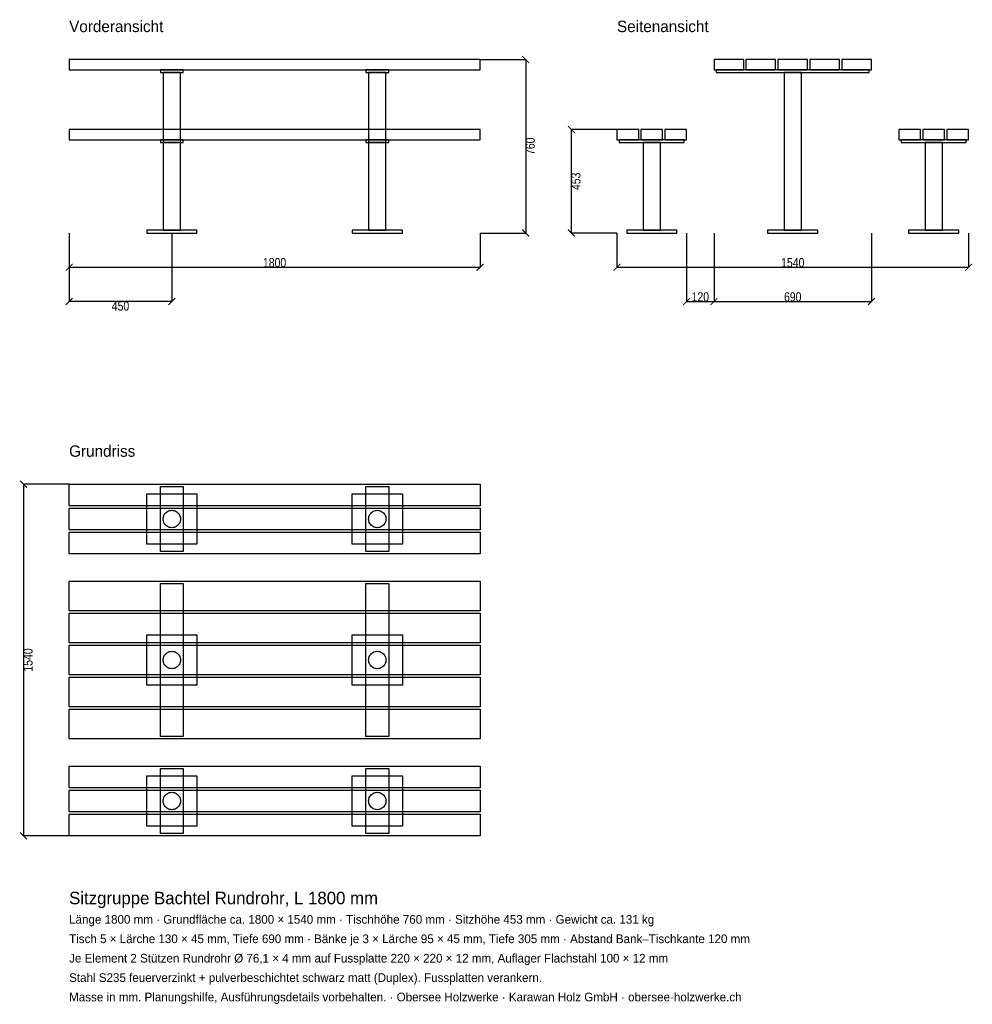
# Model space of a CAD drawing. Header units: millimetres. Extents: x -217 to 3957, y -4878 to -566.
import ezdxf

# ---------------------------------------------------------------- set-up
doc = ezdxf.new("R2010")
doc.units = ezdxf.units.MM
for name, color, linetype in [('2D_Ansichten', 7, 'Continuous'), ('2D_Masse', 1, 'Continuous'), ('2D_Text', 7, 'Continuous')]:
    doc.layers.add(name, color=color, linetype=linetype)
doc.styles.add('OpenSansCondensed-Light', font='OpenSansCondensed-Light.ttf')
doc.dimstyles.new('EZDXF', dxfattribs={"dimtxt": 40, "dimasz": 30, "dimexe": 0.375, "dimexo": 0.125, "dimgap": 0.1, "dimtad": 1, "dimdec": 0, "dimzin": 12, "dimdsep": 46, "dimtxsty": 'OpenSansCondensed-Light', "dimblk": 'ARCHTICK', "dimcen": 2.5, "dimazin": 3, "dimtfac": 0.5, "dimtmove": 2, "dimatfit": 3})

# ---------------------------------------------------------------- blocks, each defined once
blk = doc.blocks.new('_ARCHTICK')
at = {"color": 0, "linetype": 'BYBLOCK', "const_width": 0.15}
blk.add_lwpolyline([(-0.5, -0.5), (0.5, 0.5)], dxfattribs=at)

msp = doc.modelspace()

# ---------------------------------------------------------------- linework, layer by layer
at = {"layer": '2D_Ansichten'}
for points in [[(0, -785), (1800, -785), (1800, -740), (0, -740)], [(0, -785), (1800, -785), (1800, -740), (0, -740)], [(0, -785), (1800, -785), (1800, -740), (0, -740)], [(0, -785), (1800, -785), (1800, -740), (0, -740)], [(0, -785), (1800, -785), (1800, -740), (0, -740)], [(2825, -785), (2955, -785), (2955, -740), (2825, -740)], [(2965, -785), (3095, -785), (3095, -740), (2965, -740)], [(3105, -785), (3235, -785), (3235, -740), (3105, -740)], [(3245, -785), (3375, -785), (3375, -740), (3245, -740)], [(3385, -785), (3515, -785), (3515, -740), (3385, -740)], [(400, -797), (500, -797), (500, -785), (400, -785)], [(411.9, -1488), (488.1, -1488), (488.1, -797), (411.9, -797)], [(1300, -797), (1400, -797), (1400, -785), (1300, -785)], [(1312, -1488), (1388, -1488), (1388, -797), (1312, -797)], [(2835, -797), (3505, -797), (3505, -785), (2835, -785)], [(2835, -797), (3505, -797), (3505, -785), (2835, -785)], [(3131.9, -1488), (3208.1, -1488), (3208.1, -797), (3131.9, -797)], [(3131.9, -1488), (3208.1, -1488), (3208.1, -797), (3131.9, -797)], [(0, -1092), (1800, -1092), (1800, -1047), (0, -1047)], [(0, -1092), (1800, -1092), (1800, -1047), (0, -1047)], [(0, -1092), (1800, -1092), (1800, -1047), (0, -1047)], [(0, -1092), (1800, -1092), (1800, -1047), (0, -1047)], [(0, -1092), (1800, -1092), (1800, -1047), (0, -1047)], [(0, -1092), (1800, -1092), (1800, -1047), (0, -1047)], [(2400, -1092), (2495, -1092), (2495, -1047), (2400, -1047)], [(2505, -1092), (2600, -1092), (2600, -1047), (2505, -1047)], [(2610, -1092), (2705, -1092), (2705, -1047), (2610, -1047)], [(3635, -1092), (3730, -1092), (3730, -1047), (3635, -1047)], [(3740, -1092), (3835, -1092), (3835, -1047), (3740, -1047)], [(3845, -1092), (3940, -1092), (3940, -1047), (3845, -1047)], [(400, -1104), (500, -1104), (500, -1092), (400, -1092)], [(400, -1104), (500, -1104), (500, -1092), (400, -1092)], [(411.9, -1488), (488.1, -1488), (488.1, -1104), (411.9, -1104)], [(411.9, -1488), (488.1, -1488), (488.1, -1104), (411.9, -1104)], [(1300, -1104), (1400, -1104), (1400, -1092), (1300, -1092)], [(1300, -1104), (1400, -1104), (1400, -1092), (1300, -1092)], [(1312, -1488), (1388, -1488), (1388, -1104), (1312, -1104)], [(1312, -1488), (1388, -1488), (1388, -1104), (1312, -1104)], [(2410, -1104), (2695, -1104), (2695, -1092), (2410, -1092)], [(2410, -1104), (2695, -1104), (2695, -1092), (2410, -1092)], [(2514.4, -1488), (2590.6, -1488), (2590.6, -1104), (2514.4, -1104)], [(2514.4, -1488), (2590.6, -1488), (2590.6, -1104), (2514.4, -1104)], [(3645, -1104), (3930, -1104), (3930, -1092), (3645, -1092)], [(3645, -1104), (3930, -1104), (3930, -1092), (3645, -1092)], [(3749.4, -1488), (3825.6, -1488), (3825.6, -1104), (3749.4, -1104)], [(3749.4, -1488), (3825.6, -1488), (3825.6, -1104), (3749.4, -1104)], [(340, -1500), (560, -1500), (560, -1488), (340, -1488)], [(340, -1500), (560, -1500), (560, -1488), (340, -1488)], [(340, -1500), (560, -1500), (560, -1488), (340, -1488)], [(1240, -1500), (1460, -1500), (1460, -1488), (1240, -1488)], [(1240, -1500), (1460, -1500), (1460, -1488), (1240, -1488)], [(1240, -1500), (1460, -1500), (1460, -1488), (1240, -1488)], [(2442.5, -1500), (2662.5, -1500), (2662.5, -1488), (2442.5, -1488)], [(2442.5, -1500), (2662.5, -1500), (2662.5, -1488), (2442.5, -1488)], [(3060, -1500), (3280, -1500), (3280, -1488), (3060, -1488)], [(3060, -1500), (3280, -1500), (3280, -1488), (3060, -1488)], [(3677.5, -1500), (3897.5, -1500), (3897.5, -1488), (3677.5, -1488)], [(3677.5, -1500), (3897.5, -1500), (3897.5, -1488), (3677.5, -1488)], [(0, -2600), (1800, -2600), (1800, -2695), (0, -2695)], [(400, -2610), (500, -2610), (500, -2895), (400, -2895)], [(1300, -2610), (1400, -2610), (1400, -2895), (1300, -2895)], [(340, -2642.5), (560, -2642.5), (560, -2862.5), (340, -2862.5)], [(1240, -2642.5), (1460, -2642.5), (1460, -2862.5), (1240, -2862.5)], [(0, -2705), (1800, -2705), (1800, -2800), (0, -2800)], [(414.8, -2767.1), (413.2, -2762.3), (412.3, -2757.5), (411.9, -2752.5), (412.3, -2747.5), (413.2, -2742.7), (414.8, -2737.9), (417, -2733.5), (419.8, -2729.3), (423.1, -2725.6), (426.8, -2722.3), (431, -2719.5), (435.4, -2717.3), (440.2, -2715.7), (445, -2714.8), (450, -2714.4), (455, -2714.8), (459.8, -2715.7), (464.6, -2717.3), (469, -2719.5), (473.2, -2722.3), (476.9, -2725.6), (480.2, -2729.3), (483, -2733.5), (485.2, -2737.9), (486.8, -2742.7), (487.7, -2747.5), (488.1, -2752.5), (487.7, -2757.5), (486.8, -2762.3), (485.2, -2767.1), (483, -2771.5), (480.2, -2775.7), (476.9, -2779.4), (473.2, -2782.7), (469, -2785.5), (464.6, -2787.7), (459.8, -2789.3), (455, -2790.2), (450, -2790.6), (445, -2790.2), (440.2, -2789.3), (435.4, -2787.7), (431, -2785.5), (426.8, -2782.7), (423.1, -2779.4), (419.8, -2775.7), (417, -2771.5)], [(1312.3, -2757.5), (1312, -2752.5), (1312.3, -2747.5), (1313.2, -2742.7), (1314.8, -2737.9), (1317, -2733.5), (1319.8, -2729.3), (1323.1, -2725.6), (1326.8, -2722.3), (1331, -2719.5), (1335.4, -2717.3), (1340.2, -2715.7), (1345, -2714.8), (1350, -2714.4), (1355, -2714.8), (1359.8, -2715.7), (1364.6, -2717.3), (1369, -2719.5), (1373.2, -2722.3), (1376.9, -2725.6), (1380.2, -2729.3), (1383, -2733.5), (1385.2, -2737.9), (1386.8, -2742.7), (1387.7, -2747.5), (1388, -2752.5), (1387.7, -2757.5), (1386.8, -2762.3), (1385.2, -2767.1), (1383, -2771.5), (1380.2, -2775.7), (1376.9, -2779.4), (1373.2, -2782.7), (1369, -2785.5), (1364.6, -2787.7), (1359.8, -2789.3), (1355, -2790.2), (1350, -2790.6), (1345, -2790.2), (1340.2, -2789.3), (1335.4, -2787.7), (1331, -2785.5), (1326.8, -2782.7), (1323.1, -2779.4), (1319.8, -2775.7), (1317, -2771.5), (1314.8, -2767.1), (1313.2, -2762.3)], [(0, -2810), (1800, -2810), (1800, -2905), (0, -2905)], [(0, -3025), (1800, -3025), (1800, -3155), (0, -3155)], [(400, -3035), (500, -3035), (500, -3705), (400, -3705)], [(1300, -3035), (1400, -3035), (1400, -3705), (1300, -3705)], [(0, -3165), (1800, -3165), (1800, -3295), (0, -3295)], [(340, -3260), (560, -3260), (560, -3480), (340, -3480)], [(1240, -3260), (1460, -3260), (1460, -3480), (1240, -3480)], [(0, -3305), (1800, -3305), (1800, -3435), (0, -3435)], [(411.9, -3370), (412.3, -3365), (413.2, -3360.2), (414.8, -3355.4), (417, -3351), (419.8, -3346.8), (423.1, -3343.1), (426.8, -3339.8), (431, -3337), (435.4, -3334.8), (440.2, -3333.2), (445, -3332.3), (450, -3331.9), (455, -3332.3), (459.8, -3333.2), (464.6, -3334.8), (469, -3337), (473.2, -3339.8), (476.9, -3343.1), (480.2, -3346.8), (483, -3351), (485.2, -3355.4), (486.8, -3360.2), (487.7, -3365), (488.1, -3370), (487.7, -3375), (486.8, -3379.8), (485.2, -3384.6), (483, -3389), (480.2, -3393.2), (476.9, -3396.9), (473.2, -3400.2), (469, -3403), (464.6, -3405.2), (459.8, -3406.8), (455, -3407.7), (450, -3408.1), (445, -3407.7), (440.2, -3406.8), (435.4, -3405.2), (431, -3403), (426.8, -3400.2), (423.1, -3396.9), (419.8, -3393.2), (417, -3389), (414.8, -3384.6), (413.2, -3379.8), (412.3, -3375)], [(1312, -3370), (1312.3, -3365), (1313.2, -3360.2), (1314.8, -3355.4), (1317, -3351), (1319.8, -3346.8), (1323.1, -3343.1), (1326.8, -3339.8), (1331, -3337), (1335.4, -3334.8), (1340.2, -3333.2), (1345, -3332.3), (1350, -3331.9), (1355, -3332.3), (1359.8, -3333.2), (1364.6, -3334.8), (1369, -3337), (1373.2, -3339.8), (1376.9, -3343.1), (1380.2, -3346.8), (1383, -3351), (1385.2, -3355.4), (1386.8, -3360.2), (1387.7, -3365), (1388, -3370), (1387.7, -3375), (1386.8, -3379.8), (1385.2, -3384.6), (1383, -3389), (1380.2, -3393.2), (1376.9, -3396.9), (1373.2, -3400.2), (1369, -3403), (1364.6, -3405.2), (1359.8, -3406.8), (1355, -3407.7), (1350, -3408.1), (1345, -3407.7), (1340.2, -3406.8), (1335.4, -3405.2), (1331, -3403), (1326.8, -3400.2), (1323.1, -3396.9), (1319.8, -3393.2), (1317, -3389), (1314.8, -3384.6), (1313.2, -3379.8), (1312.3, -3375)], [(0, -3445), (1800, -3445), (1800, -3575), (0, -3575)], [(0, -3585), (1800, -3585), (1800, -3715), (0, -3715)], [(0, -3835), (1800, -3835), (1800, -3930), (0, -3930)], [(340, -3877.5), (560, -3877.5), (560, -4097.5), (340, -4097.5)], [(400, -3845), (500, -3845), (500, -4130), (400, -4130)], [(1240, -3877.5), (1460, -3877.5), (1460, -4097.5), (1240, -4097.5)], [(1300, -3845), (1400, -3845), (1400, -4130), (1300, -4130)], [(0, -3940), (1800, -3940), (1800, -4035), (0, -4035)], [(411.9, -3987.5), (412.3, -3982.5), (413.2, -3977.7), (414.8, -3972.9), (417, -3968.5), (419.8, -3964.3), (423.1, -3960.6), (426.8, -3957.3), (431, -3954.5), (435.4, -3952.3), (440.2, -3950.7), (445, -3949.8), (450, -3949.4), (455, -3949.8), (459.8, -3950.7), (464.6, -3952.3), (469, -3954.5), (473.2, -3957.3), (476.9, -3960.6), (480.2, -3964.3), (483, -3968.5), (485.2, -3972.9), (486.8, -3977.7), (487.7, -3982.5), (488.1, -3987.5), (487.7, -3992.5), (486.8, -3997.3), (485.2, -4002.1), (483, -4006.5), (480.2, -4010.7), (476.9, -4014.4), (473.2, -4017.7), (469, -4020.5), (464.6, -4022.7), (459.8, -4024.3), (455, -4025.2), (450, -4025.6), (445, -4025.2), (440.2, -4024.3), (435.4, -4022.7), (431, -4020.5), (426.8, -4017.7), (423.1, -4014.4), (419.8, -4010.7), (417, -4006.5), (414.8, -4002.1), (413.2, -3997.3), (412.3, -3992.5)], [(1312, -3987.5), (1312.3, -3982.5), (1313.2, -3977.7), (1314.8, -3972.9), (1317, -3968.5), (1319.8, -3964.3), (1323.1, -3960.6), (1326.8, -3957.3), (1331, -3954.5), (1335.4, -3952.3), (1340.2, -3950.7), (1345, -3949.8), (1350, -3949.4), (1355, -3949.8), (1359.8, -3950.7), (1364.6, -3952.3), (1369, -3954.5), (1373.2, -3957.3), (1376.9, -3960.6), (1380.2, -3964.3), (1383, -3968.5), (1385.2, -3972.9), (1386.8, -3977.7), (1387.7, -3982.5), (1388, -3987.5), (1387.7, -3992.5), (1386.8, -3997.3), (1385.2, -4002.1), (1383, -4006.5), (1380.2, -4010.7), (1376.9, -4014.4), (1373.2, -4017.7), (1369, -4020.5), (1364.6, -4022.7), (1359.8, -4024.3), (1355, -4025.2), (1350, -4025.6), (1345, -4025.2), (1340.2, -4024.3), (1335.4, -4022.7), (1331, -4020.5), (1326.8, -4017.7), (1323.1, -4014.4), (1319.8, -4010.7), (1317, -4006.5), (1314.8, -4002.1), (1313.2, -3997.3), (1312.3, -3992.5)], [(0, -4045), (1800, -4045), (1800, -4140), (0, -4140)]]:
    msp.add_lwpolyline(points, close=True, dxfattribs=at)

# ---------------------------------------------------------------- texts
at = {"layer": '2D_Text'}
for s, height, p in [('Vorderansicht', 50, (0, -620)), ('Seitenansicht', 50, (2400, -620)), ('Grundriss', 50, (0, -2480)), ('Sitzgruppe Bachtel Rundrohr, L 1800 mm', 55, (0, -4440)), ('Länge 1800 mm · Grundfläche ca. 1800 × 1540 mm · Tischhöhe 760 mm · Sitzhöhe 453 mm · Gewicht ca. 131 kg', 38, (0, -4525)), ('Tisch 5 × Lärche 130 × 45 mm, Tiefe 690 mm · Bänke je 3 × Lärche 95 × 45 mm, Tiefe 305 mm · Abstand Bank–Tischkante 120 mm', 38, (0, -4610)), ('Je Element 2 Stützen Rundrohr Ø 76,1 × 4 mm auf Fussplatte 220 × 220 × 12 mm, Auflager Flachstahl 100 × 12 mm', 38, (0, -4695)), ('Stahl S235 feuerverzinkt + pulverbeschichtet schwarz matt (Duplex). Fussplatten verankern.', 38, (0, -4780)), ('Masse in mm. Planungshilfe, Ausführungsdetails vorbehalten. · Obersee Holzwerke · Karawan Holz GmbH · obersee-holzwerke.ch', 38, (0, -4865))]:
    msp.add_text(s, height=height, dxfattribs=at).set_placement(p)

# ---------------------------------------------------------------- dimensions: what is measured, and where the dimension line sits
at = {"layer": '2D_Masse'}
for base, p1, p2 in [((2000, -740), (1800, -740), (1800, -1500)), ((2200, -1047), (2400, -1047), (2400, -1500)), ((-200, -2600), (0, -2600), (0, -4140))]:
    msp.add_linear_dim(base=base, p1=p1, p2=p2, angle=90, dimstyle='EZDXF', dxfattribs=at).render()
for base, p1, p2 in [((0, -1650), (0, -1500), (1800, -1500)), ((450, -1800), (450, -1500), (0, -1500)), ((2400, -1650), (2400, -1500), (3940, -1500)), ((2705, -1800), (2705, -1500), (2825, -1500)), ((2825, -1800), (2825, -1500), (3515, -1500))]:
    msp.add_linear_dim(base=base, p1=p1, p2=p2, dimstyle='EZDXF', dxfattribs=at).render()

doc.saveas('drawing.dxf')
